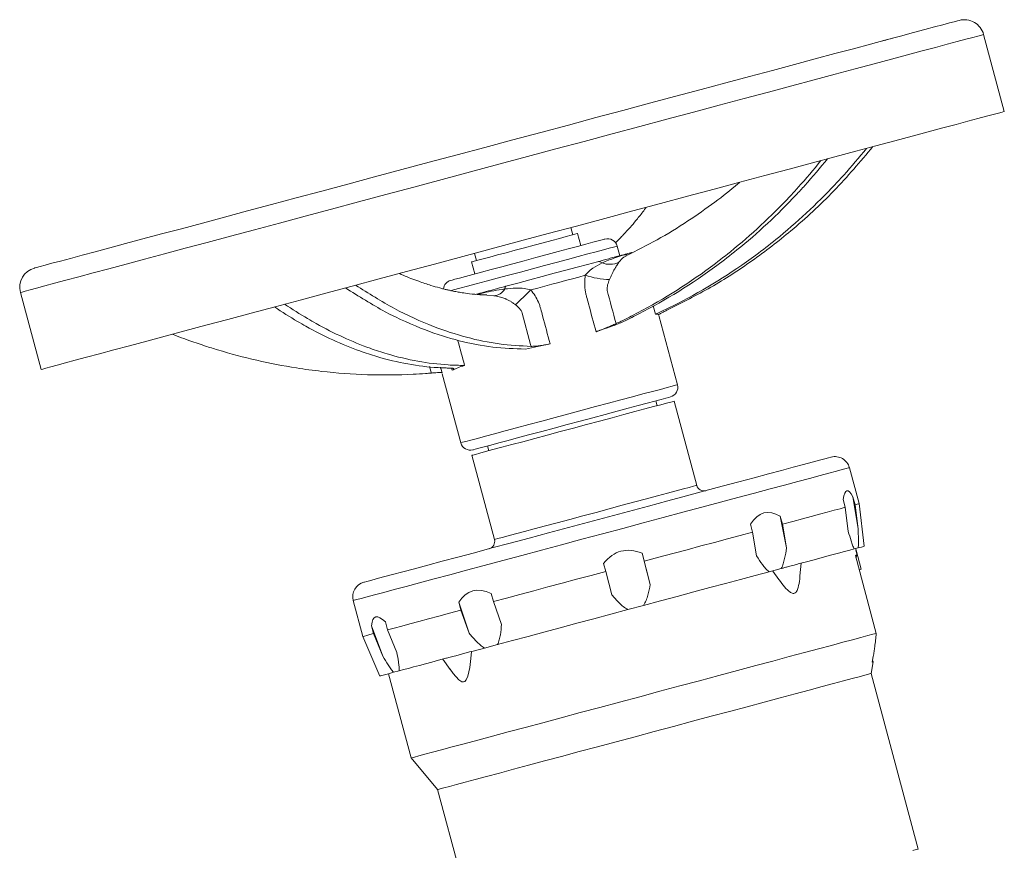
# Model space of a CAD drawing. Header units: millimetres. Extents: x 83 to 407, y -96 to 519.
# Tile 11 of 11: x 83 to 280, y 352 to 519. Entities that reach past the tile are written whole.
import ezdxf

# ---------------------------------------------------------------- set-up
doc = ezdxf.new("R2010")
doc.units = ezdxf.units.MM

msp = doc.modelspace()

# ---------------------------------------------------------------- linework, layer by layer
at = {"color": 7, "linetype": 'Continuous', "lineweight": 15}
for p, q in [((268.63, 518.18), (268.63, 518.18)), ((280.35, 500.62), (276.21, 516.07)), ((229.77, 507.77), (229.77, 507.77)), ((193.81, 475.87), (193.42, 477.32)), ((195.42, 473.72), (194.77, 476.13)), ((174.1, 472.14), (174.49, 470.7)), ((203.22, 471.66), (202.7, 473.6)), ((173.52, 470.44), (174.17, 468.02)), ((83.03, 464.31), (87.17, 448.85)), ((210.41, 459.94), (209.96, 461.61)), ((214.81, 445.78), (211.1, 459.65)), ((167.63, 448), (171.35, 434.14)), ((210.73, 441.58), (210.48, 442.55)), ((218.67, 425.59), (214.14, 442.5)), ((176.72, 433.51), (176.98, 432.54)), ((173.57, 431.63), (178.1, 414.72)), ((251.23, 421.93), (249.29, 429.14)), ((248.45, 421.19), (248.03, 422.78)), ((250, 423.31), (250.42, 421.72)), ((251.04, 416.88), (250, 423.31)), ((249.07, 416.35), (248.45, 421.19)), ((250.42, 421.72), (251.04, 416.88)), ((252.28, 413.38), (251.23, 421.93)), ((235.42, 419.41), (235.84, 417.81)), ((236.68, 413.03), (235.42, 419.41)), ((229.86, 416.21), (229.43, 417.8)), ((235.84, 417.81), (236.68, 413.03)), ((230.69, 411.43), (229.86, 416.21)), ((251.05, 413.05), (250.25, 412.83)), ((250.62, 412.61), (250.54, 412.91)), ((209.35, 405.71), (207.71, 411.98)), ((207.71, 411.98), (208.14, 410.39)), ((250.5, 411.52), (254.68, 395.9)), ((250.56, 412.6), (250.82, 411.61)), ((250.82, 411.61), (250.61, 411.12)), ((250.62, 412.61), (251.65, 408.75)), ((200.43, 408.32), (200, 409.91)), ((208.14, 410.39), (209.35, 405.71)), ((235.63, 408.91), (233.19, 408.26)), ((239.37, 407.42), (239.6, 409.98)), ((251.27, 408.65), (251.65, 408.75)), ((201.64, 403.64), (200.43, 408.32)), ((177.47, 403.88), (177.89, 402.28)), ((149.8, 402.48), (151.74, 395.28)), ((171.39, 400.54), (170.97, 402.14)), ((170.97, 402.14), (173, 395.97)), ((177.89, 402.28), (179.5, 397.71)), ((208, 401.51), (204.87, 400.67)), ((173, 395.97), (171.39, 400.54)), ((153.85, 395.84), (153.43, 397.44)), ((153.43, 397.44), (155.72, 391.34)), ((156.23, 398.19), (156.65, 396.59)), ((151.74, 395.28), (155.1, 387.34)), ((155.72, 391.34), (153.85, 395.84)), ((156.65, 396.59), (158.52, 392.09)), ((178.73, 393.67), (176.09, 392.96)), ((254.08, 391.27), (253.88, 390.14)), ((253.95, 390.51), (254.08, 391.27)), ((167.78, 390.74), (169.22, 388.68)), ((253.63, 387.85), (254.04, 390.18)), ((253.94, 390.51), (253.95, 390.51)), ((254.04, 390.18), (253.95, 390.51)), ((156.84, 387.8), (161.37, 370.9)), ((159, 388.38), (157.86, 388.08)), ((263.07, 352.6), (253.63, 387.85)), ((161.37, 370.9), (166.7, 364.56)), ((166.7, 364.56), (176.14, 329.31))]:
    msp.add_line(p, q, dxfattribs=at)
at = {"color": 8, "linetype": 'Continuous', "lineweight": 15}
for p, q in [((177.99, 463.65), (176.6, 463.74)), ((169.61, 448.7), (169.5, 449.1))]:
    msp.add_line(p, q, dxfattribs=at)
at = {"color": 7, "linetype": 'Continuous', "lineweight": 15, "flags": 128}
for points in [[(271.31, 518.9), (271.28, 518.89), (270.97, 518.81), (270.32, 518.63), (269.33, 518.37), (268.02, 518.02), (266.38, 517.58), (264.41, 517.05), (262.14, 516.44), (259.56, 515.75), (256.68, 514.98)], [(256.68, 514.98), (253.52, 514.13), (250.08, 513.21), (246.39, 512.22), (242.45, 511.16), (238.27, 510.04), (233.88, 508.87), (229.28, 507.64), (224.5, 506.35), (219.55, 505.03), (214.45, 503.66), (209.23, 502.26), (203.88, 500.83), (198.45, 499.38), (192.95, 497.9), (187.39, 496.41), (181.8, 494.91), (176.2, 493.41), (170.61, 491.91), (165.04, 490.42), (159.53, 488.95), (154.08, 487.49), (148.73, 486.05), (143.48, 484.65), (138.36, 483.27), (133.39, 481.94), (128.59, 480.65), (123.96, 479.42), (119.54, 478.23), (115.33, 477.1), (111.35, 476.04), (107.62, 475.04), (104.14, 474.1), (100.94, 473.25), (98.02, 472.46), (95.4, 471.76), (93.07, 471.14), (91.06, 470.6), (89.37, 470.15), (88.01, 469.78), (86.98, 469.5), (86.28, 469.32), (85.91, 469.22), (85.86, 469.2)], [(280.35, 500.62), (280.29, 500.6), (279.92, 500.5), (279.2, 500.31), (278.15, 500.03), (276.77, 499.66), (275.07, 499.2), (273.04, 498.66), (270.7, 498.03), (268.05, 497.32), (265.11, 496.53)], [(265.11, 496.53), (261.88, 495.67), (258.38, 494.73), (254.61, 493.72), (250.6, 492.64), (246.35, 491.5), (241.88, 490.31), (237.21, 489.06), (232.35, 487.75), (227.32, 486.4), (222.14, 485.02), (216.82, 483.59), (211.38, 482.13), (205.85, 480.65), (200.24, 479.15), (194.58, 477.63), (188.87, 476.1), (183.15, 474.57), (177.43, 473.04), (171.73, 471.51), (166.07, 469.99), (160.48, 468.49), (154.96, 467.02), (149.55, 465.57), (144.26, 464.15), (139.11, 462.77), (134.11, 461.43), (129.29, 460.14), (124.66, 458.9), (120.24, 457.71), (116.04, 456.59), (112.08, 455.53), (108.37, 454.53), (104.92, 453.61), (101.76, 452.76), (98.88, 451.99), (96.3, 451.3), (94.02, 450.69), (92.06, 450.16), (90.42, 449.72), (89.12, 449.37), (88.14, 449.11), (87.5, 448.94), (87.2, 448.86), (87.17, 448.85)], [(184.15, 473.28), (186.05, 473.79), (187.88, 474.28), (189.6, 474.74), (191.14, 475.16), (192.46, 475.51), (193.51, 475.79), (194.25, 475.99), (194.68, 476.11), (194.77, 476.13)], [(169.34, 466.73), (169.35, 466.73), (169.59, 466.79), (170.17, 466.95), (171.07, 467.19), (172.28, 467.52), (173.78, 467.92), (175.51, 468.38), (177.46, 468.9), (179.57, 469.47), (181.79, 470.07), (184.09, 470.68), (186.4, 471.3), (188.67, 471.91), (190.86, 472.49), (192.91, 473.04), (194.78, 473.54), (196.43, 473.99), (197.81, 474.36)], [(197.81, 474.36), (198.91, 474.65), (199.69, 474.86), (200.14, 474.98), (200.25, 475.01)], [(173.52, 470.44), (173.62, 470.46), (174.04, 470.58), (174.79, 470.78), (175.84, 471.06), (177.16, 471.41), (178.7, 471.82), (180.42, 472.28), (182.25, 472.78), (184.15, 473.28)], [(204.87, 472.11), (205.4, 472.25), (205.62, 472.31), (205.63, 472.31)], [(180.39, 465.55), (182.78, 466.19), (185.21, 466.84), (187.66, 467.5), (190.07, 468.14), (192.43, 468.77), (194.68, 469.38), (196.79, 469.94), (198.74, 470.46)], [(196.32, 467.75), (195.04, 467.4), (193.73, 467.05), (192.38, 466.69), (191.01, 466.32), (189.61, 465.95), (188.21, 465.57), (186.79, 465.19), (185.38, 464.81)], [(180.17, 465), (180.18, 465.11), (180.2, 465.22), (180.22, 465.31), (180.24, 465.38), (180.27, 465.44), (180.31, 465.49), (180.35, 465.53), (180.39, 465.55)], [(185.46, 453.49), (185.36, 453.87), (183.67, 460.15), (183.67, 460.15)], [(167.29, 449.28), (167.35, 449.05), (167.59, 448.16)], [(213.4, 443.33), (213.38, 443.33), (213.09, 443.25), (212.47, 443.08), (211.52, 442.83), (210.27, 442.5), (208.74, 442.08), (206.94, 441.6), (204.92, 441.06), (202.7, 440.47), (200.33, 439.83), (197.84, 439.16), (195.28, 438.48), (192.69, 437.78), (190.11, 437.09), (187.6, 436.42), (185.19, 435.77), (182.92, 435.17), (180.83, 434.61), (178.97, 434.11), (177.35, 433.67), (176.01, 433.32), (174.97, 433.04), (174.25, 432.85), (173.87, 432.74), (173.8, 432.72)], [(193.94, 437.08), (196.59, 437.79), (199.19, 438.49), (201.7, 439.16), (204.07, 439.8), (206.27, 440.39), (208.26, 440.92), (210, 441.39), (211.46, 441.78), (212.63, 442.09), (213.47, 442.32), (213.98, 442.45), (214.14, 442.5)], [(173.57, 431.63), (173.57, 431.63), (173.76, 431.68), (174.28, 431.82), (175.15, 432.05), (176.33, 432.37), (177.81, 432.76), (179.57, 433.23), (181.57, 433.77), (183.79, 434.36), (186.17, 435), (188.69, 435.68), (191.29, 436.38), (193.94, 437.08)], [(245.62, 431.26), (245.54, 431.24), (245.12, 431.13), (244.36, 430.92), (243.26, 430.63), (241.84, 430.25), (240.09, 429.78), (238.04, 429.23), (235.7, 428.6), (233.08, 427.9), (230.22, 427.13), (227.11, 426.3), (223.8, 425.42), (220.31, 424.48), (216.65, 423.5), (212.86, 422.48), (208.97, 421.44), (205, 420.38), (200.98, 419.3), (196.95, 418.22), (192.94, 417.15), (188.96, 416.08), (185.06, 415.03), (181.26, 414.02), (177.59, 413.03), (174.08, 412.09), (170.75, 411.2), (167.62, 410.36), (164.73, 409.59), (162.09, 408.88), (159.72, 408.25), (157.64, 407.69), (155.86, 407.21), (154.41, 406.82), (153.28, 406.52), (152.49, 406.31), (152.04, 406.19), (151.93, 406.16)], [(248.45, 421.19), (247.41, 420.91), (246.2, 420.59), (244.83, 420.22), (243.31, 419.81), (241.65, 419.37), (239.85, 418.88), (237.91, 418.37), (235.84, 417.81)], [(251.23, 421.93), (251.23, 421.93), (251.13, 421.91), (250.86, 421.84), (250.42, 421.72)], [(229.86, 416.21), (227.4, 415.55), (224.84, 414.86), (222.21, 414.16), (219.5, 413.43), (216.73, 412.69), (213.91, 411.93), (211.04, 411.17), (208.14, 410.39)], [(250.25, 412.83), (249.36, 412.59), (248.32, 412.31), (247.12, 411.99), (245.78, 411.63), (244.3, 411.24), (242.67, 410.8), (240.92, 410.33), (239.04, 409.83)], [(252.28, 413.38), (252.27, 413.37), (252.1, 413.33), (251.7, 413.22), (251.05, 413.05)], [(250.82, 411.61), (250.8, 411.6), (250.77, 411.6), (250.73, 411.59), (250.7, 411.58), (250.65, 411.56), (250.61, 411.55), (250.55, 411.54), (250.5, 411.52)], [(237.03, 409.29), (236.85, 409.24), (236.68, 409.2), (236.51, 409.15), (236.33, 409.1), (236.16, 409.06), (235.98, 409.01), (235.8, 408.96), (235.63, 408.91)], [(237.03, 409.29), (237.34, 409.37), (237.64, 409.45), (237.92, 409.53), (238.18, 409.6), (238.43, 409.66), (238.65, 409.72), (238.86, 409.78), (239.04, 409.83)], [(200.43, 408.32), (197.49, 407.53), (194.57, 406.75), (191.67, 405.98), (188.81, 405.21), (185.99, 404.45), (183.22, 403.71), (180.52, 402.99), (177.89, 402.28)], [(233.19, 408.26), (230.4, 407.51), (227.48, 406.73), (224.44, 405.92), (221.29, 405.07), (218.06, 404.21), (214.76, 403.32), (211.4, 402.42), (208, 401.51)], [(171.39, 400.54), (169.11, 399.93), (166.93, 399.35), (164.88, 398.8), (162.95, 398.28), (161.16, 397.8), (159.51, 397.36), (158.01, 396.96), (156.65, 396.59)], [(204.87, 400.67), (201.44, 399.75), (198.03, 398.84), (194.65, 397.93), (191.31, 397.04), (188.04, 396.16), (184.84, 395.3), (181.73, 394.47), (178.73, 393.67)], [(153.85, 395.84), (153.09, 395.64), (152.49, 395.48), (152.07, 395.36), (151.81, 395.3), (151.74, 395.28)], [(161.37, 370.9), (161.55, 370.95), (162.07, 371.09), (162.93, 371.32), (164.12, 371.64), (165.65, 372.05), (167.49, 372.54), (169.63, 373.11), (172.05, 373.76), (174.75, 374.48), (177.69, 375.27), (180.86, 376.12), (184.23, 377.03), (187.78, 377.98), (191.48, 378.97), (195.31, 379.99), (199.23, 381.04), (203.21, 382.11), (207.24, 383.19), (211.27, 384.27), (215.28, 385.34), (219.23, 386.4), (223.11, 387.44), (226.87, 388.45), (230.5, 389.42), (233.96, 390.35), (237.23, 391.23), (240.29, 392.05), (243.11, 392.8), (245.67, 393.49), (247.95, 394.1), (249.94, 394.63), (251.61, 395.08), (252.97, 395.44), (254, 395.72), (254.68, 395.9)], [(176.09, 392.96), (175.34, 392.76), (174.59, 392.56), (173.86, 392.36), (173.13, 392.17), (172.42, 391.98), (171.72, 391.79), (171.03, 391.61), (170.36, 391.42)], [(168.34, 390.89), (168.52, 390.93), (168.73, 390.99), (168.95, 391.05), (169.2, 391.11), (169.46, 391.19), (169.74, 391.26), (170.04, 391.34), (170.36, 391.42)], [(169.25, 388.7), (169.82, 387.86), (170.94, 386.6), (171.59, 386.19), (171.9, 386.16), (172.19, 386.27), (172.46, 386.57), (172.79, 387.33), (173.16, 389.06), (173.38, 390.88), (173.5, 392.27), (173.5, 392.27)], [(168.34, 390.89), (166.91, 390.5), (165.54, 390.14), (164.25, 389.79), (163.04, 389.46), (161.9, 389.16), (160.85, 388.88), (159.88, 388.62), (159, 388.38)], [(254.04, 390.18), (254.03, 390.18), (254, 390.17), (253.95, 390.16), (253.88, 390.14)], [(157.86, 388.08), (156.84, 387.8), (156.05, 387.59), (155.5, 387.44), (155.18, 387.36), (155.1, 387.34)], [(210.16, 376.2), (214, 377.23), (217.82, 378.25), (221.57, 379.26), (225.23, 380.24), (228.77, 381.19), (232.17, 382.1), (235.4, 382.97), (238.43, 383.78), (241.24, 384.53), (243.8, 385.22), (246.1, 385.83), (248.12, 386.37), (249.85, 386.84), (251.26, 387.21), (252.35, 387.51), (253.11, 387.71), (253.53, 387.82), (253.63, 387.85)], [(166.7, 364.56), (166.79, 364.58), (167.22, 364.7), (167.98, 364.9), (169.07, 365.19), (170.48, 365.57), (172.2, 366.03), (174.22, 366.57), (176.52, 367.19), (179.09, 367.88), (181.9, 368.63), (184.93, 369.44), (188.15, 370.31), (191.55, 371.22), (195.1, 372.17), (198.76, 373.15), (202.51, 374.15), (206.32, 375.17), (210.16, 376.2)], [(262.02, 352.32), (262.69, 352.5), (263.03, 352.59), (263.07, 352.6)]]:
    msp.add_lwpolyline(points, dxfattribs=at)
at = {"color": 8, "linetype": 'Continuous', "lineweight": 15, "flags": 128}
for points in [[(276.21, 516.07), (276.15, 516.05), (275.77, 515.95), (275.06, 515.76), (274.01, 515.48), (272.63, 515.11), (270.93, 514.65), (268.9, 514.11), (266.56, 513.48), (263.91, 512.77), (260.97, 511.99)], [(260.97, 511.99), (257.74, 511.12), (254.24, 510.18), (250.47, 509.17), (246.46, 508.1), (242.21, 506.96), (237.74, 505.76), (233.07, 504.51), (228.21, 503.21), (223.18, 501.86), (218, 500.47), (212.68, 499.05), (207.24, 497.59), (201.71, 496.11), (196.1, 494.6), (190.43, 493.09), (184.73, 491.56), (179.01, 490.02), (173.29, 488.49), (167.59, 486.96), (161.93, 485.45), (156.34, 483.95), (150.82, 482.47), (145.41, 481.02), (140.12, 479.6), (134.97, 478.22), (129.97, 476.88), (125.15, 475.59), (120.52, 474.35), (116.1, 473.17), (111.9, 472.04), (107.94, 470.98), (104.23, 469.99), (100.78, 469.06), (97.62, 468.21), (94.74, 467.44), (92.15, 466.75), (89.88, 466.14), (87.92, 465.62), (86.28, 465.18), (84.97, 464.83), (84, 464.57), (83.36, 464.39), (83.05, 464.31), (83.03, 464.31)], [(199.96, 472.86), (198.51, 472.47), (196.81, 472.02), (194.88, 471.5), (192.76, 470.93), (190.51, 470.33), (188.15, 469.7), (185.73, 469.05), (183.31, 468.4), (180.92, 467.76), (178.62, 467.15), (176.46, 466.56), (174.46, 466.03), (172.68, 465.55), (171.14, 465.14), (169.87, 464.8), (169.28, 464.64)], [(202.7, 473.6), (202.7, 473.6), (202.5, 473.54), (201.97, 473.4), (201.12, 473.17), (199.96, 472.86)], [(165.45, 448.13), (165.35, 448.51), (165.1, 449.45)], [(171.35, 434.14), (171.38, 434.15), (171.71, 434.24), (172.38, 434.41), (173.38, 434.68), (174.68, 435.03), (176.28, 435.46), (178.14, 435.96), (180.23, 436.52), (182.53, 437.13), (185, 437.79), (187.59, 438.49), (190.27, 439.21), (192.99, 439.94), (195.72, 440.67), (198.4, 441.39), (201, 442.08), (203.47, 442.74), (205.78, 443.36), (207.89, 443.93), (209.77, 444.43), (211.38, 444.86), (212.71, 445.22), (213.72, 445.49), (214.41, 445.68), (214.76, 445.77), (214.81, 445.78)], [(249.29, 429.14), (249.14, 429.1), (248.65, 428.97), (247.82, 428.75), (246.67, 428.44), (245.19, 428.04), (243.4, 427.56), (241.31, 427), (238.93, 426.36), (236.29, 425.66), (233.39, 424.88), (230.27, 424.04), (226.93, 423.15), (223.41, 422.2), (219.72, 421.22), (215.9, 420.19), (211.96, 419.14), (207.94, 418.06), (203.86, 416.97), (199.76, 415.87), (195.65, 414.77), (191.57, 413.67), (187.54, 412.59), (183.59, 411.54), (179.76, 410.51), (176.06, 409.52), (172.52, 408.57), (169.16, 407.67), (166.01, 406.83), (163.09, 406.04), (160.42, 405.33), (158.02, 404.68), (155.9, 404.12), (154.08, 403.63), (152.57, 403.22), (151.38, 402.9), (150.52, 402.67), (149.99, 402.53), (149.8, 402.48), (149.8, 402.48)], [(178.1, 414.72), (178.1, 414.72), (178.29, 414.77), (178.81, 414.91), (179.68, 415.15), (180.86, 415.46), (182.34, 415.86), (184.1, 416.33), (186.1, 416.87), (188.32, 417.46), (190.7, 418.1), (193.22, 418.77), (195.82, 419.47), (198.47, 420.18), (201.12, 420.89), (203.72, 421.59), (206.23, 422.26), (208.6, 422.9), (210.8, 423.49), (212.79, 424.02), (214.53, 424.48), (215.99, 424.88), (217.16, 425.19), (218, 425.41), (218.51, 425.55), (218.67, 425.59)]]:
    msp.add_lwpolyline(points, dxfattribs=at)
at = {"color": 7, "linetype": 'Continuous', "lineweight": 15}
for centre, radius, start, end in [((272.35, 515.03), 4, 15, 105), ((200.77, 473.08), 2, 15, 105), ((198.97, 469.4), 1.09, 49.3298, 102.0738), ((201.2, 474.25), 4.3, 249.3295, 295.4973), ((86.89, 465.34), 4, 105, 195), ((169.86, 464.8), 2, 105, 173.5933), ((201.64, 483.98), 17.08, 251.8557, 268.49), ((177.83, 466.36), 2.71, 273.3449, 329.9309), ((107.95, 541.66), 109.09, 312.9739, 315.2153), ((212.88, 445.27), 2, 285, 15), ((173.28, 434.65), 2, 195, 285), ((246.4, 428.36), 3, 15, 105), ((220.12, 425.98), 1.5, 195, 285), ((176.65, 414.33), 1.5, 285, 15), ((235.4, 469.25), 58.64, 284.9759, 285.0358), ((152.7, 403.26), 3, 105, 195)]:
    msp.add_arc(centre, radius, start, end, dxfattribs=at)
at = {"color": 8, "linetype": 'Continuous', "lineweight": 15}
msp.add_arc((205.35, 470.31), 1.86, 87.5893, 104.9811, dxfattribs=at)
at = {"color": 7, "linetype": 'Continuous', "lineweight": 15}
for major_axis, ratio, start_param, end_param in [((-78.68, 486.19), 0.026505, 6.208133, 6.363629), ((-95.14, 481.77), 0.081044, 6.210861, 6.366357), ((-123.98, 474.06), 0.104933, 6.206067, 6.361564), ((-153.95, 466.02), 0.088099, 6.200387, 6.355884), ((-173.25, 460.85), 0.037713, 6.201737, 6.357234)]:
    msp.add_ellipse((327.49, -61.67), major_axis=major_axis, ratio=ratio, start_param=start_param, end_param=end_param, dxfattribs=at)
for points, knots in [([(257.91, 515.31), (257.44, 515.18), (256.69, 514.98), (256.16, 514.84), (255.97, 514.79)], [0, 0, 0, 0, 0.636512, 1, 1, 1, 1]), ([(210.41, 459.94), (211.16, 460.28), (211.91, 460.63), (213.41, 461.36), (219.59, 464.43), (225.54, 468.12), (231.89, 472.81), (237.47, 477.13), (242.69, 482), (247, 486.59), (249.16, 488.94), (251.24, 491.38), (252.71, 493.21)], [0.2198668, 0.2198668, 0.2198668, 0.2198668, 0.25, 0.25, 0.28, 0.5, 0.5, 0.56, 0.75, 0.75, 0.78, 0.8615649, 0.8615649, 0.8615649, 0.8615649]), ([(212.92, 460.85), (215.81, 462.3), (221.59, 465.2), (229.82, 470.54), (238.1, 476.93), (246.31, 484.49), (251.45, 490.54), (254.01, 493.56)], [0, 0, 0, 0, 0.186511, 0.373688, 0.561002, 0.781204, 1, 1, 1, 1]), ([(202.51, 458.06), (202.85, 458.22), (203.2, 458.39), (204.29, 458.91), (210.47, 461.99), (216.43, 465.68), (222.77, 470.37), (228.35, 474.69), (233.58, 479.56), (237.89, 484.14), (240.05, 486.5), (242.12, 488.94), (243.59, 490.76)], [0.2360471, 0.2360471, 0.2360471, 0.2360471, 0.25, 0.25, 0.28, 0.5, 0.5, 0.56, 0.75, 0.75, 0.78, 0.8615649, 0.8615649, 0.8615649, 0.8615649]), ([(202.6, 457.85), (203.35, 458.19), (204.1, 458.54), (205.59, 459.26), (211.78, 462.34), (217.73, 466.03), (224.07, 470.72), (229.66, 475.04), (234.88, 479.9), (239.19, 484.49), (241.35, 486.85), (243.43, 489.29), (244.9, 491.11)], [0.2198668, 0.2198668, 0.2198668, 0.2198668, 0.25, 0.25, 0.28, 0.5, 0.5, 0.56, 0.75, 0.75, 0.78, 0.8615649, 0.8615649, 0.8615649, 0.8615649]), ([(227.24, 486.38), (227.14, 486.29), (225.54, 484.88), (222.11, 482.25), (216.72, 478.44), (210.82, 474.8), (206.62, 472.71), (204.56, 471.69)], [0, 0, 0, 0, 0.014518, 0.228571, 0.470517, 0.740176, 1, 1, 1, 1]), ([(208.52, 481.37), (208.41, 481.22), (207.85, 480.43), (206.88, 479.21), (205.67, 477.75), (204.66, 476.62), (203.81, 475.7), (203.06, 474.93), (202.59, 474.47), (202.36, 474.25)], [0, 0, 0, 0, 0.052668, 0.287235, 0.473169, 0.630488, 0.760905, 0.884652, 1, 1, 1, 1]), ([(198.74, 470.46), (199.49, 470.66), (200.29, 470.88), (201.42, 471.18), (201.79, 471.28), (202.46, 471.46), (202.77, 471.55), (203.18, 471.65), (203.3, 471.69), (203.52, 471.75), (203.62, 471.77), (203.89, 471.84), (204.03, 471.88), (204.41, 471.98), (204.6, 472.03), (204.87, 472.11)], [0, 0, 0, 0, 0.25, 0.25, 0.375, 0.375, 0.5, 0.5, 0.5625, 0.5625, 0.625, 0.625, 0.75, 0.75, 1, 1, 1, 1]), ([(196.32, 467.75), (196.49, 467.95), (196.97, 468.51), (198.11, 469.43), (199.06, 469.91), (199.68, 470.23)], [0, 0, 0, 0, 0.158887, 0.450743, 1, 1, 1, 1]), ([(203.05, 470.37), (202.92, 470.18), (202.79, 469.97), (202.57, 469.63), (202.5, 469.5), (202.39, 469.31), (202.33, 469.21), (202.26, 469.1), (202.23, 469.04), (202.21, 469.01), (202.2, 468.99), (202.19, 468.97)], [0, 0, 0, 0, 0.5, 0.5, 0.75, 0.75, 0.875, 0.9375, 0.96875, 0.96875, 1, 1, 1, 1]), ([(176.6, 463.8), (175.95, 463.82), (174.64, 463.86), (172.86, 464.07), (171.43, 464.28), (170.49, 464.45), (169.82, 464.58), (169.22, 464.7), (168.58, 464.84), (167.89, 465.01), (166.81, 465.29), (165.15, 465.77), (162.7, 466.6), (160.59, 467.38), (159.28, 467.99), (159.03, 468.11)], [0, 0, 0, 0, 0.125868, 0.255644, 0.33977, 0.398929, 0.437686, 0.474536, 0.511527, 0.548707, 0.590292, 0.681521, 0.805549, 0.962214, 1, 1, 1, 1]), ([(202.19, 468.97), (202.1, 468.84), (202.02, 468.69), (201.86, 468.37), (201.79, 468.2), (201.63, 467.85), (201.54, 467.66), (201.37, 467.28), (201.28, 467.09), (201.19, 466.9)], [0, 0, 0, 0, 0.25, 0.25, 0.5, 0.5, 0.75, 0.75, 1, 1, 1, 1]), ([(198.47, 456.43), (197.97, 458.3), (197.34, 460.63), (196.72, 462.96), (196.53, 463.66), (196.47, 463.9), (196.37, 464.37), (196.33, 464.61), (196.24, 465.33), (196.21, 465.82), (196.22, 466.79), (196.25, 467.27), (196.32, 467.75)], [0, 0, 0, 0, 0.5, 0.625, 0.625, 0.6875, 0.6875, 0.75, 0.75, 0.875, 0.875, 1, 1, 1, 1]), ([(201.19, 466.9), (201.02, 466.56), (200.89, 466.2), (200.76, 465.66), (200.73, 465.47), (200.7, 465.1), (200.7, 464.9), (200.72, 464.72)], [0, 0, 0, 0, 0.5, 0.5, 0.75, 0.75, 1, 1, 1, 1]), ([(184.3, 452.94), (182.13, 453.01), (177.77, 453.16), (171.06, 454.48), (163.87, 456.77), (156.23, 460.18), (150.89, 463.54), (148.22, 465.21)], [0, 0, 0, 0, 0.186408, 0.37356, 0.560901, 0.78116, 1, 1, 1, 1]), ([(185.46, 453.49), (183.33, 453.6), (179.08, 453.81), (172.53, 455.18), (165.51, 457.48), (158.06, 460.84), (152.85, 464.12), (150.26, 465.76)], [0, 0, 0, 0, 0.1865115, 0.3736878, 0.561002, 0.7812041, 1, 1, 1, 1]), ([(174.33, 463.92), (174.6, 464), (175.35, 464.2), (176.89, 464.61), (178.66, 465.08), (179.83, 465.4), (180.39, 465.55)], [0, 0, 0, 0, 0.162809, 0.444681, 0.733792, 1, 1, 1, 1]), ([(180.17, 465), (180.92, 465.08), (182.18, 465.2), (183.95, 465.19), (184.93, 464.93), (185.38, 464.81)], [0, 0, 0, 0, 0.444678, 0.748565, 1, 1, 1, 1]), ([(185.38, 464.81), (185.69, 464.44), (185.98, 464.05), (186.5, 463.24), (186.72, 462.81), (187.01, 462.15), (187.1, 461.92), (187.25, 461.46), (187.32, 461.23), (187.51, 460.53), (188.14, 458.18), (188.76, 455.84), (189.27, 453.97)], [0, 0, 0, 0, 0.125, 0.125, 0.25, 0.25, 0.3125, 0.3125, 0.375, 0.375, 0.5, 1, 1, 1, 1]), ([(200.72, 464.72), (200.72, 464.72), (201.28, 462.49), (201.89, 460.27), (202.51, 458.06)], [0, 0, 0, 0, 0.000009, 1, 1, 1, 1]), ([(182.31, 461.84), (182.15, 461.97), (181.98, 462.09), (181.64, 462.33), (181.47, 462.44), (181.11, 462.66), (180.93, 462.76), (180.65, 462.9), (180.56, 462.94), (180.42, 462.99), (180.35, 463.02), (180.28, 463.05), (180.24, 463.06), (180.21, 463.07), (180.19, 463.08)], [0, 0, 0, 0, 0.25, 0.25, 0.5, 0.5, 0.75, 0.75, 0.875, 0.875, 0.9375, 0.96875, 0.96875, 1, 1, 1, 1]), ([(169.19, 449.13), (168.94, 449.13), (168.69, 449.14), (167.89, 449.16), (163.35, 449.36), (158.68, 450.2), (153.39, 451.78), (148.66, 453.34), (143.89, 455.52), (139.73, 457.84), (137.62, 459.05), (135.51, 460.37), (133.99, 461.4)], [0.2360471, 0.2360471, 0.2360471, 0.2360471, 0.25, 0.25, 0.28, 0.5, 0.5, 0.56, 0.75, 0.75, 0.78, 0.8615649, 0.8615649, 0.8615649, 0.8615649]), ([(172.1, 449.67), (171.55, 449.67), (171.01, 449.68), (169.92, 449.71), (165.38, 449.91), (160.71, 450.75), (155.43, 452.32), (150.69, 453.88), (145.93, 456.07), (141.76, 458.39), (139.65, 459.59), (137.55, 460.92), (136.02, 461.94)], [0.2198668, 0.2198668, 0.2198668, 0.2198668, 0.25, 0.25, 0.28, 0.5, 0.5, 0.56, 0.75, 0.75, 0.78, 0.8615649, 0.8615649, 0.8615649, 0.8615649]), ([(183.67, 460.15), (183.61, 460.33), (183.53, 460.5), (183.34, 460.81), (183.23, 460.96), (182.88, 461.38), (182.6, 461.63), (182.31, 461.84)], [0, 0, 0, 0, 0.25, 0.25, 0.5, 0.5, 1, 1, 1, 1]), ([(211.06, 459.81), (211.05, 459.83), (211.08, 459.87), (211.21, 459.96), (211.26, 459.99), (211.38, 460.07), (211.45, 460.11), (211.7, 460.24), (211.9, 460.35), (212.36, 460.58), (212.63, 460.71), (212.92, 460.85)], [0, 0, 0, 0, 0.25, 0.25, 0.375, 0.375, 0.5, 0.5, 0.75, 0.75, 1, 1, 1, 1]), ([(202.51, 458.06), (202.21, 457.92), (201.9, 457.78), (201.41, 457.57), (201.23, 457.49), (200.89, 457.35), (200.54, 457.21), (200.19, 457.07), (199.84, 456.93), (199.66, 456.87), (199.14, 456.67), (198.8, 456.55), (198.47, 456.43)], [0, 0, 0, 0, 0.25, 0.25, 0.375, 0.375, 0.5, 0.625, 0.625, 0.75, 0.75, 1, 1, 1, 1]), ([(165.45, 448.13), (165.07, 448.1), (164.68, 448.07), (163.47, 447.98), (156.58, 447.55), (149.58, 447.77), (141.74, 448.66), (134.75, 449.61), (127.79, 451.21), (121.77, 453.03), (118.72, 453.99), (115.7, 455.06), (113.51, 455.91)], [0.2360471, 0.2360471, 0.2360471, 0.2360471, 0.25, 0.25, 0.28, 0.5, 0.5, 0.56, 0.75, 0.75, 0.78, 0.8615649, 0.8615649, 0.8615649, 0.8615649]), ([(170.74, 454.72), (170.76, 454.68), (171.2, 452.99), (171.65, 451.31), (172.1, 449.67)], [0, 0, 0, 0, 0.025232, 1, 1, 1, 1]), ([(189.27, 453.97), (188.89, 453.89), (188.52, 453.83), (187.98, 453.74), (187.8, 453.71), (187.45, 453.66), (187.28, 453.63), (186.78, 453.57), (186.47, 453.54), (185.92, 453.5), (185.67, 453.49), (185.46, 453.49)], [0, 0, 0, 0, 0.25, 0.25, 0.375, 0.375, 0.5, 0.5, 0.75, 0.75, 1, 1, 1, 1]), ([(169.19, 449.13), (169.4, 449.13), (169.57, 449.12), (169.76, 449.09), (169.81, 449.07), (169.9, 449.05), (169.96, 449.01), (169.97, 448.97), (169.96, 448.93), (169.94, 448.9), (169.86, 448.82), (169.76, 448.77), (169.61, 448.7)], [0, 0, 0, 0, 0.25, 0.25, 0.375, 0.375, 0.5, 0.625, 0.625, 0.75, 0.75, 1, 1, 1, 1]), ([(167.59, 448.16), (167.58, 448.18), (167.53, 448.2), (167.38, 448.22), (167.32, 448.22), (167.17, 448.22), (167.09, 448.22), (166.81, 448.22), (166.58, 448.21), (166.07, 448.18), (165.77, 448.16), (165.45, 448.13)], [0, 0, 0, 0, 0.25, 0.25, 0.375, 0.375, 0.5, 0.5, 0.75, 0.75, 1, 1, 1, 1]), ([(251.04, 416.88), (251.07, 416.19), (251.09, 415.52), (251.11, 414.55), (251.11, 414.23), (251.09, 413.61), (251.08, 413.31), (251.05, 413.05)], [0, 0, 0, 0, 0.5, 0.5, 0.75, 0.75, 1, 1, 1, 1]), ([(250.25, 412.83), (250.14, 413.07), (250.03, 413.33), (249.83, 413.88), (249.73, 414.17), (249.44, 415.07), (249.25, 415.7), (249.07, 416.35)], [0, 0, 0, 0, 0.25, 0.25, 0.5, 0.5, 1, 1, 1, 1]), ([(236.68, 413.03), (236.58, 412.31), (236.46, 411.6), (236.22, 410.55), (236.13, 410.21), (235.91, 409.54), (235.78, 409.22), (235.63, 408.91)], [0, 0, 0, 0, 0.5, 0.5, 0.75, 0.75, 1, 1, 1, 1]), ([(233.19, 408.26), (232.93, 408.46), (232.7, 408.68), (232.25, 409.17), (232.04, 409.43), (231.43, 410.24), (231.05, 410.83), (230.69, 411.43)], [0, 0, 0, 0, 0.25, 0.25, 0.5, 0.5, 1, 1, 1, 1]), ([(233.88, 408.45), (234.57, 407.47), (235.6, 406.01), (236.94, 404.48), (237.71, 403.95), (238.16, 403.88), (238.47, 404.01), (238.79, 404.39), (239.11, 405.33), (239.3, 406.4), (239.35, 407.21), (239.37, 407.42)], [0, 0, 0, 0, 0.3245516, 0.4873086, 0.5693598, 0.6068561, 0.6445556, 0.6898451, 0.7736054, 0.9406035, 1, 1, 1, 1]), ([(209.35, 405.71), (209.23, 404.98), (209.08, 404.26), (208.77, 403.2), (208.65, 402.85), (208.37, 402.16), (208.21, 401.83), (208, 401.51)], [0, 0, 0, 0, 0.5, 0.5, 0.75, 0.75, 1, 1, 1, 1]), ([(204.87, 400.67), (204.53, 400.85), (204.23, 401.05), (203.65, 401.51), (203.38, 401.75), (202.59, 402.52), (202.1, 403.07), (201.64, 403.64)], [0, 0, 0, 0, 0.25, 0.25, 0.5, 0.5, 1, 1, 1, 1]), ([(179.5, 397.71), (179.46, 397.01), (179.4, 396.31), (179.23, 395.29), (179.17, 394.95), (178.99, 394.29), (178.88, 393.97), (178.73, 393.67)], [0, 0, 0, 0, 0.5, 0.5, 0.75, 0.75, 1, 1, 1, 1]), ([(176.09, 392.96), (175.78, 393.14), (175.5, 393.36), (174.96, 393.82), (174.7, 394.07), (173.94, 394.84), (173.46, 395.4), (173, 395.97)], [0, 0, 0, 0, 0.25, 0.25, 0.5, 0.5, 1, 1, 1, 1]), ([(254.08, 391.27), (254.13, 391.6), (254.19, 391.93), (254.27, 392.41), (254.29, 392.57), (254.34, 392.88), (254.36, 393.03), (254.37, 393.17)], [0, 0, 0, 0, 0.5, 0.5, 0.75, 0.75, 1, 1, 1, 1]), ([(157.86, 388.08), (157.67, 388.29), (157.49, 388.53), (157.12, 389.04), (156.95, 389.31), (156.41, 390.14), (156.06, 390.73), (155.72, 391.34)], [0, 0, 0, 0, 0.25, 0.25, 0.5, 0.5, 1, 1, 1, 1]), ([(158.52, 392.09), (158.65, 391.43), (158.77, 390.78), (158.9, 389.84), (158.94, 389.53), (158.99, 388.93), (159.01, 388.64), (159, 388.38)], [0, 0, 0, 0, 0.5, 0.5, 0.75, 0.75, 1, 1, 1, 1])]:
    msp.add_open_spline(points, degree=3, knots=knots, dxfattribs=at)
at = {"color": 8, "linetype": 'Continuous', "lineweight": 15}
for points, knots in [([(199.68, 470.23), (200.55, 470.59), (202.31, 471.31), (204.11, 471.85), (204.77, 471.88), (204.94, 471.88)], [0, 0, 0, 0, 0.424457, 0.852628, 1, 1, 1, 1]), ([(204.59, 471.63), (204.51, 471.6), (203.98, 471.42), (203.49, 470.94), (203.13, 470.47), (203.05, 470.37)], [0, 0, 0, 0, 0.122962, 0.804408, 1, 1, 1, 1]), ([(174.73, 463.89), (175.13, 464), (176.74, 464.47), (178.7, 464.77), (180.17, 465)], [0, 0, 0, 0, 0.245026, 1, 1, 1, 1])]:
    msp.add_open_spline(points, degree=3, knots=knots, dxfattribs=at)
at = {"color": 7, "linetype": 'Continuous', "lineweight": 15}
for points in [[(180.19, 463.08), (179.41, 463.35), (178.68, 463.54), (177.99, 463.65)], [(211.06, 459.81), (211.02, 459.91), (210.8, 459.96), (210.41, 459.94)], [(202.6, 457.85), (201.32, 457.42), (199.93, 456.94), (198.47, 456.43)], [(189.27, 453.97), (187.59, 453.64), (185.92, 453.3), (184.3, 452.94)], [(172.1, 449.67), (171.1, 449.33), (170.27, 449), (169.61, 448.7)], [(254.68, 395.9), (254.59, 394.99), (254.48, 394.08), (254.37, 393.17)]]:
    msp.add_open_spline(points, degree=3, dxfattribs=at)

doc.saveas('drawing.dxf')
